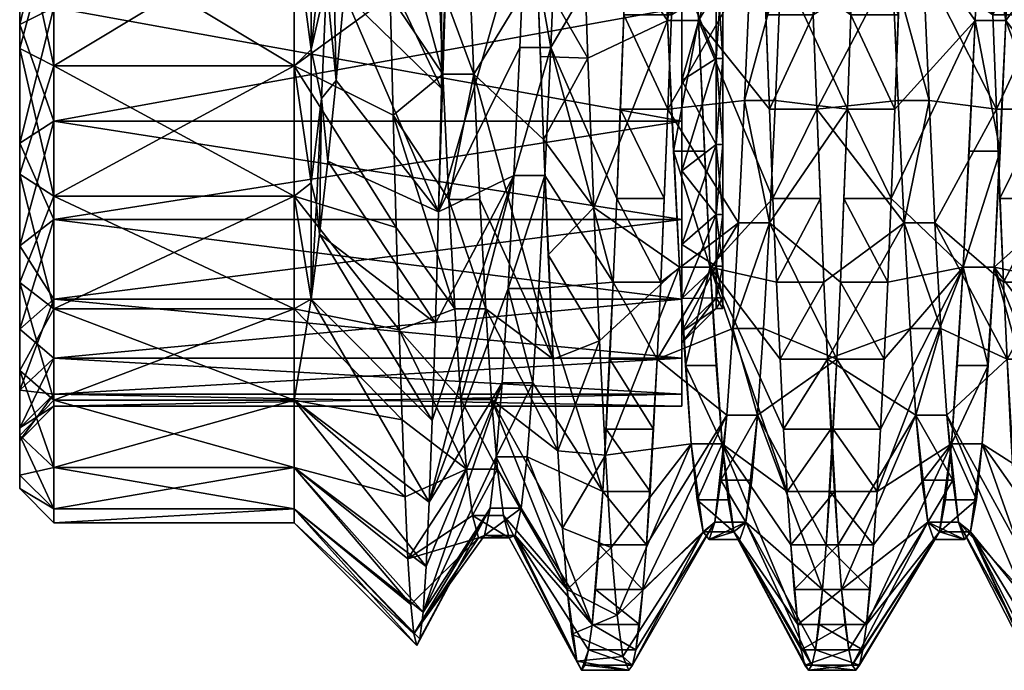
# Model space of a CAD drawing. Extents: x -9.5 to 4.8, y -4 to 4.
# Tile 1 of 13: x -9.5 to -6.6, y -3.1 to -1.2. Entities that reach past the tile are written whole.
import ezdxf

# ---------------------------------------------------------------- set-up
doc = ezdxf.new("R2010")
doc.units = 0
doc.layers.add('SMA6251A1_128_10GT5GP_', color=7, linetype='CONTINUOUS')

msp = doc.modelspace()

# ---------------------------------------------------------------- meshes
at = {"layer": 'SMA6251A1_128_10GT5GP_', "color": 7}
mesh = msp.add_polyface(dxfattribs=at)
corners = [(-6.993313, -0.616525, 2.64407), (-7.227168, -0.603843, 3.035521), (-7.237512, -0.303323, 3.080101), (-7.589109, -0.303321, -3.080101), (-7.599453, -0.603841, -3.035521), (-7.372491, -0.616525, -2.64407), (-6.937617, -0.603825, -3.035524), (-6.947958, -0.898467, -2.961719), (-6.927272, -0.303295, -3.080104), (-6.700312, -0.354344, -2.691776), (-7.365354, -0.603822, 3.035525), (-7.355012, -0.898465, 2.96172), (-7.216826, -0.898477, 2.961716), (-7.065459, -0.303321, -3.080101), (-7.075803, -0.603841, -3.035521), (-7.086144, -0.898475, -2.961716), (-7.282491, -0.616525, -2.64407), (-7.375698, -0.303293, 3.080104), (-7.575492, -0.354344, 2.691776), (-7.096482, -1.184367, -2.859423), (-7.299726, -1.038995, -2.508329), (-6.903313, -0.616525, 2.64407), (-6.976078, -1.038995, 2.508329), (-7.47, -0.697721, 1.916973), (-7.49, -0.354242, 2.009008), (-7.49, -0.697721, 1.916973), (-7.47, -0.697721, -1.916973), (-7.47, -0.229464, -0.592091), (-7.47, -1.02, -1.766692), (-7.47, -0.327188, -0.544218), (-7.47, -1.311287, -1.562731), (-7.47, -0.415304, -0.480362), (-7.47, -1.02, 1.766692), (-7.47, -0.229464, 0.592091), (-7.47, -1.311287, 1.562731), (-7.47, -0.415304, 0.480362), (-7.47, -0.327188, 0.544218), (-7.47, -0.354242, -2.009008), (-7.49, -0.697721, -1.916973), (-7.49, -0.354242, -2.009008), (-7.59, -0.731923, -2.010942), (-7.49, -0.491223, -0.402399), (-7.49, -0.552716, -0.312618), (-7.47, -0.491223, -0.402399), (-7.49, -0.597976, -0.213657), (-7.47, -0.552716, -0.312618), (-7.49, -0.625676, -0.10842), (-7.47, -0.597976, -0.213657), (-7.49, -0.635), (-7.47, -0.625676, -0.10842), (-7.49, -0.625676, 0.10842), (-7.47, -0.635), (-7.49, -0.597976, 0.213657), (-7.47, -0.625676, 0.10842), (-7.49, -0.552716, 0.312618), (-7.47, -0.597976, 0.213657), (-7.49, -0.491223, 0.402399), (-7.47, -0.552716, 0.312618), (-7.47, -0.491223, 0.402399), (-7.390008, -0.478511, 0.079072), (-7.390008, -0.459217, 0.156027), (-7.49, -0.576614, 0.098643), (-7.390008, -0.485), (-7.49, -0.58499), (-7.390008, -0.478511, -0.079072), (-7.390008, -0.459217, -0.156027), (-7.49, -0.576614, -0.098643), (-7.49, -0.551724, 0.19446), (-7.49, -0.551724, -0.19446), (-7.49, -0.511033, 0.284709), (-7.49, -0.455707, 0.366804), (-7.49, -0.511033, -0.284709), (-7.49, -0.455707, -0.366804)]
mesh.append_faces([[corners[k] for k in face] for face in [(0, 1, 2), (3, 4, 5), (6, 7, 8), (8, 7, 9), (1, 10, 2), (11, 10, 1), (12, 11, 1), (13, 14, 6), (14, 15, 7), (6, 14, 7), (14, 13, 16), (10, 11, 17), (17, 11, 18), (14, 16, 19), (20, 16, 5), (21, 22, 0), (23, 24, 25), (26, 27, 28), (28, 27, 29), (30, 29, 31), (23, 32, 33), (34, 35, 36), (32, 36, 33), (37, 26, 38), (39, 38, 40), (41, 42, 43), (42, 44, 45), (44, 46, 47), (43, 42, 45), (46, 48, 49), (45, 44, 47), (48, 50, 51), (47, 46, 49), (50, 52, 53), (49, 48, 51), (52, 54, 55), (51, 50, 53), (54, 56, 57), (53, 52, 55), (55, 54, 57), (57, 56, 58), (59, 60, 61), (62, 59, 63), (64, 62, 63), (65, 64, 66), (60, 67, 61), (59, 61, 63), (64, 63, 66), (65, 66, 68), (69, 70, 54), (67, 69, 52), (61, 67, 50), (63, 61, 48), (69, 54, 52), (66, 63, 48), (67, 52, 50), (68, 66, 46), (61, 50, 48), (71, 68, 44), (66, 48, 46), (72, 71, 42), (68, 46, 44), (71, 44, 42)]], dxfattribs={"color": 7})
mesh = msp.add_polyface(dxfattribs=at)
corners = [(-6.976078, -1.038995, 2.508329), (-6.958844, -1.433673, 2.305601), (-7.196146, -1.458952, 2.729554), (-7.206488, -1.184368, 2.859423), (-7.216826, -0.898477, 2.961716), (-7.227168, -0.603843, 3.035521), (-7.40696, -1.433673, -2.305601), (-7.389726, -1.038995, -2.508329), (-7.630474, -1.458951, -2.729554), (-7.372491, -0.616525, -2.64407), (-7.620133, -1.184367, -2.859423), (-6.993313, -0.616525, 2.64407), (-6.947958, -0.898467, -2.961719), (-6.958296, -1.184359, -2.859426), (-6.968638, -1.458936, -2.729563), (-6.734782, -1.200766, -2.435033), (-7.344674, -1.184357, 2.859427), (-7.355012, -0.898465, 2.96172), (-7.334332, -1.458934, 2.729564), (-7.086144, -0.898475, -2.961716), (-7.096482, -1.184367, -2.859423), (-7.106824, -1.458951, -2.729554), (-7.075803, -0.603841, -3.035521), (-7.299726, -1.038995, -2.508329), (-7.31696, -1.433673, -2.305601), (-7.541022, -1.200766, 2.435033), (-7.575492, -0.354344, 2.691776), (-7.282491, -0.616525, -2.64407), (-6.903313, -0.616525, 2.64407), (-6.886078, -1.038995, 2.508329), (-6.868844, -1.433673, 2.305601), (-7.49, -1.02, 1.766692), (-7.49, -0.697721, 1.916973), (-7.59, -0.731923, 2.010942), (-7.49, -1.311287, 1.562731), (-7.59, -1.07, 1.853294), (-7.49, -1.562731, 1.311287), (-7.59, -1.375565, 1.639335), (-7.47, -1.02, 1.766692), (-7.47, -0.697721, 1.916973), (-7.47, -1.311287, 1.562731), (-7.47, -1.562731, 1.311287), (-7.47, -1.02, -1.766692), (-7.47, -0.327188, -0.544218), (-7.47, -1.311287, -1.562731), (-7.47, -0.415304, -0.480362), (-7.47, -1.562731, -1.311287), (-7.47, -0.491223, -0.402399), (-7.47, -1.766692, -1.02), (-7.47, -1.916973, -0.697721), (-7.47, -0.552716, -0.312618), (-7.47, -1.766692, 1.02), (-7.47, -1.916973, 0.697721), (-7.47, -0.552716, 0.312618), (-7.47, -0.491223, 0.402399), (-7.47, -0.597976, -0.213657), (-7.47, -0.415304, 0.480362), (-7.47, -2.009008, -0.354242), (-7.47, -0.625676, -0.10842), (-7.47, -2.04), (-7.47, -0.635), (-7.47, -0.327188, 0.544218), (-7.47, -0.625676, 0.10842), (-7.47, -2.009008, 0.354242), (-7.47, -0.597976, 0.213657), (-7.49, -1.311287, -1.562731), (-7.47, -0.697721, -1.916973), (-7.49, -1.02, -1.766692), (-7.49, -1.562731, -1.311287), (-7.49, -0.697721, -1.916973), (-7.59, -1.07, -1.853294), (-7.59, -1.375565, -1.639335)]
mesh.append_faces([[corners[k] for k in face] for face in [(0, 1, 2), (3, 4, 5), (6, 7, 8), (7, 9, 10), (0, 2, 3), (5, 11, 3), (3, 11, 0), (12, 13, 14), (15, 12, 14), (16, 17, 4), (18, 16, 3), (2, 18, 3), (3, 16, 4), (19, 20, 13), (20, 21, 14), (12, 19, 13), (13, 20, 14), (20, 19, 22), (21, 23, 24), (17, 25, 26), (17, 16, 18), (25, 17, 18), (20, 27, 23), (23, 21, 20), (28, 29, 0), (29, 30, 0), (24, 23, 6), (30, 1, 0), (23, 9, 7), (23, 7, 6), (31, 32, 33), (34, 31, 35), (36, 34, 37), (38, 39, 32), (40, 38, 31), (41, 40, 34), (38, 32, 31), (40, 31, 34), (42, 43, 44), (44, 45, 46), (46, 47, 48), (49, 48, 50), (51, 52, 53), (46, 45, 47), (41, 51, 54), (48, 47, 50), (49, 50, 55), (40, 41, 56), (57, 55, 58), (59, 58, 60), (38, 40, 61), (59, 60, 62), (63, 62, 64), (52, 64, 53), (51, 53, 54), (41, 54, 56), (42, 44, 65), (66, 42, 67), (44, 68, 65), (42, 65, 67), (66, 67, 69), (69, 67, 70), (67, 65, 71)]], dxfattribs={"color": 7})
mesh = msp.add_polyface(dxfattribs=at)
corners = [(-8.272944, -0.935342, -2.950281), (-8.29, -1.398741, -2.760897), (-8.299009, -1.758549, -2.535911), (-8.640374, -1.428042, -2.309094), (-8.625559, -1.090224, -2.486488), (-8.67, -1.285779, -2.391233), (-8.610744, -0.730903, -2.614766), (-8.595933, -0.357251, -2.691393), (-8.67, -0.860413, -2.575056), (-8.72, -0.911484, -2.504281), (-8.573851, -1.121924, -2.577564), (-8.597816, -1.376089, -2.423793), (-8.549936, -0.851147, -2.704281), (-8.29, -0.929259, -2.952203), (-8.526075, -0.566735, -2.802188), (-8.67, -1.67369, -2.137753), (-8.72, -1.3325, -2.307958), (-8.72, -0.462772, -2.624513), (-8.285962, -1.3575, 2.351259), (-8.43946, -1.129143, 2.720522), (-8.448001, -0.764022, 2.835883), (-8.430923, -1.477038, 2.558306), (-8.297965, -1.081348, 2.490364), (-8.309964, -0.791271, 2.597136), (-8.45655, -0.38774, 2.902665), (-8.72, -0.911484, 2.504281), (-8.72, -0.462772, 2.624513), (-8.72, -1.3325, 2.307958), (-9.420001, -0.911484, 2.504281), (-9.420001, -0.462772, 2.624513), (-9.420001, -1.3325, 2.307958), (-9.52, -0.445408, 2.526033), (-9.52, -0.877282, 2.410313), (-9.52, -1.282501, 2.221356), (-9.52, -1.282501, -2.221356), (-9.52, -0.877282, -2.410313), (-9.52, -1.2125, -2.100111), (-9.52, -0.445408, -2.526033), (-9.52, -0.829399, -2.278754), (-9.52, -1.558759, -1.857657), (-9.52, -0.829399, 2.278754), (-9.52, -1.648751, 1.964905), (-9.52, -1.2125, 2.100111), (-9.52, -0.421097, 2.388158), (-9.420001, -0.911484, -2.504281), (-9.420001, -0.462772, -2.624513), (-9.420001, -1.3325, -2.307958), (-9.52, -1.648751, -1.964905), (-9.420001, -1.1625, 2.013509), (-9.420001, -0.795197, 2.184785), (-9.420001, -1.494481, 1.781053), (-9.52, -1.558759, 1.857657), (-9.420001, -0.403732, 2.289678), (-7.59, -0.795197, 2.184785), (-7.59, -1.1625, 2.013509), (-7.59, -1.494481, 1.781053), (-9.420001, -1.494481, -1.781053), (-9.420001, -1.1625, -2.013509), (-7.59, -1.1625, -2.013509), (-9.420001, -0.795197, -2.184785), (-7.59, -0.795197, -2.184785), (-9.420001, -0.403732, -2.289678)]
mesh.append_faces([[corners[k] for k in face] for face in [(0, 1, 2), (3, 4, 5), (4, 6, 5), (6, 7, 8), (8, 5, 6), (5, 8, 9), (10, 11, 2), (12, 13, 14), (12, 10, 1), (13, 12, 1), (1, 10, 2), (15, 5, 16), (16, 5, 9), (9, 8, 17), (18, 19, 20), (18, 21, 19), (22, 18, 20), (23, 22, 20), (20, 24, 23), (25, 26, 20), (27, 25, 19), (21, 27, 19), (19, 25, 20), (25, 27, 28), (29, 25, 28), (28, 27, 30), (31, 28, 32), (28, 30, 32), (32, 30, 33), (34, 35, 36), (35, 37, 38), (39, 34, 36), (36, 35, 38), (32, 33, 40), (33, 41, 42), (43, 32, 40), (40, 33, 42), (34, 44, 35), (44, 45, 35), (46, 44, 34), (47, 46, 34), (9, 17, 44), (16, 9, 46), (46, 9, 44), (48, 49, 40), (50, 48, 42), (49, 43, 40), (48, 40, 42), (50, 42, 51), (52, 49, 53), (49, 48, 54), (48, 50, 55), (56, 57, 58), (57, 59, 60), (61, 59, 38), (59, 57, 36), (57, 56, 39), (57, 39, 36), (59, 36, 38), (6, 4, 11), (11, 4, 3), (6, 11, 10), (6, 10, 12)]], dxfattribs={"color": 7})
mesh = msp.add_polyface(dxfattribs=at)
corners = [(-7.599453, -0.603841, -3.035521), (-7.609794, -0.898475, -2.961716), (-7.620133, -1.184367, -2.859423), (-7.665492, -0.354344, 2.691776), (-7.648254, -0.788168, 2.598078), (-7.631022, -1.200766, 2.435033), (-7.880671, -0.841827, 2.978314), (-8.044669, -0.872755, -2.570899), (-8.02743, -0.442212, -2.678743), (-8.272944, -0.935342, -2.950281), (-8.299009, -1.758549, -2.535911), (-8.061901, -1.279812, -2.394432), (-7.846559, -1.745809, 2.555616), (-7.863617, -1.310917, 2.803661), (-7.372491, -0.616525, -2.64407), (-7.630474, -1.458951, -2.729554), (-7.389726, -1.038995, -2.508329), (-7.74798, -0.89848, -2.961715), (-7.758318, -1.184369, -2.859422), (-7.737638, -0.603843, -3.035521), (-7.76866, -1.458946, -2.729558), (-7.779004, -1.71953, -2.573371), (-7.971901, -1.279812, -2.394432), (-7.541022, -1.200766, 2.435033), (-7.558254, -0.788168, 2.598078), (-7.575492, -0.354344, 2.691776), (-7.93743, -0.442212, -2.678743), (-7.954669, -0.872755, -2.570899), (-7.613783, -1.581462, 2.206853), (-8.079139, -1.652795, -2.153944), (-8.285962, -1.3575, 2.351259), (-8.297965, -1.081348, 2.490364), (-8.195962, -1.3575, 2.351259), (-8.210777, -1.014482, 2.518343), (-8.309964, -0.791271, 2.597136), (-8.321964, -0.490909, 2.67025), (-8.225588, -0.651545, 2.635661), (-9.420001, -1.1625, 2.013509), (-7.59, -1.494481, 1.781053), (-7.59, -1.1625, 2.013509), (-9.420001, -0.795197, 2.184785), (-7.59, -0.795197, 2.184785), (-9.420001, -0.795197, -2.184785), (-7.59, -0.403732, -2.289678), (-7.59, -0.795197, -2.184785), (-9.420001, -1.1625, -2.013509), (-7.59, -1.1625, -2.013509), (-9.420001, -1.494481, -1.781053), (-7.59, -1.494481, -1.781053), (-7.59, -1.375565, -1.639335), (-7.59, -1.07, -1.853294), (-7.59, -0.731923, -2.010942), (-7.59, -0.731923, 2.010942), (-7.59, -1.07, 1.853294), (-7.59, -1.375565, 1.639335), (-7.49, -1.02, 1.766692), (-7.49, -1.311287, 1.562731), (-7.49, -1.311287, -1.562731), (-7.59, -1.639335, -1.375565), (-7.49, -1.02, -1.766692), (-7.49, -0.697721, -1.916973), (-8.255891, -0.447559, -3.062469), (-8.29, -0.929259, -2.952203), (-8.29, -1.398741, -2.760897), (-8.0113, -1.053147, 2.91031), (-8.029879, -0.526122, 3.049954), (-8.020588, -0.792758, 2.991747), (-7.99272, -1.5475, 2.680349), (-8.002011, -1.305351, 2.806257)]
mesh.append_faces([[corners[k] for k in face] for face in [(0, 1, 2), (3, 4, 5), (6, 3, 5), (7, 8, 9), (10, 11, 7), (9, 10, 7), (5, 12, 13), (13, 6, 5), (14, 0, 2), (2, 15, 16), (17, 18, 2), (19, 17, 1), (18, 20, 15), (0, 19, 1), (1, 17, 2), (2, 18, 15), (21, 18, 17), (21, 17, 22), (23, 24, 25), (17, 26, 27), (27, 22, 17), (22, 27, 7), (24, 23, 5), (23, 28, 5), (24, 5, 4), (27, 26, 7), (22, 7, 11), (22, 11, 29), (30, 31, 32), (33, 32, 31), (34, 35, 36), (33, 31, 34), (33, 34, 36), (37, 38, 39), (40, 39, 41), (42, 43, 44), (45, 44, 46), (47, 46, 48), (48, 46, 49), (46, 44, 50), (49, 46, 50), (50, 44, 51), (41, 39, 52), (39, 38, 53), (52, 39, 53), (53, 38, 54), (55, 52, 53), (56, 53, 54), (57, 58, 49), (59, 49, 50), (60, 50, 51), (9, 61, 62), (63, 9, 62), (6, 13, 64), (65, 6, 66), (66, 6, 64), (13, 67, 68), (64, 13, 68), (32, 64, 67), (68, 67, 64), (32, 33, 64), (64, 33, 36), (66, 64, 36)]], dxfattribs={"color": 7})
mesh = msp.add_polyface(dxfattribs=at)
corners = [(-6.079842, -1.3575, -2.351259), (-6.296461, -1.184381, -2.859417), (-6.310251, -1.5475, -2.680349), (-6.05961, -0.883689, -2.567161), (-6.049496, -0.633508, -2.640054), (-6.069725, -1.12574, -2.470613), (-6.282676, -0.801103, -2.989524), (-6.268885, -0.403966, -3.068521), (-6.434646, -1.184359, -2.859426), (-6.444988, -1.458936, -2.729563), (-6.424308, -0.898467, -2.961719), (-6.455332, -1.719526, -2.573374), (-6.32404, -1.884134, -2.455415), (-6.769254, -1.919781, -1.919808), (-6.752021, -1.581462, -2.206853), (-6.734782, -1.200766, -2.435033), (-6.717551, -0.788168, -2.598078), (-6.700312, -0.354344, -2.691776), (-6.097079, -1.722398, -2.098706), (-6.337826, -2.188463, -2.188527), (-6.947958, -0.898467, -2.961719), (-6.303903, -1.279812, 2.394432), (-6.513627, -1.963452, 2.392464), (-6.523967, -1.719529, 2.573372), (-6.55499, -0.898479, 2.961715), (-6.534311, -1.458945, 2.729558), (-6.544652, -1.184369, 2.859422), (-6.978982, -1.719526, -2.573374), (-6.321135, -0.872755, 2.570899), (-6.286666, -1.652795, 2.153944), (-6.682838, -1.184368, 2.859423), (-6.693176, -0.898477, 2.961716), (-6.672496, -1.458952, 2.729554), (-6.662152, -1.719546, 2.573361), (-6.651812, -1.963465, 2.392453), (-6.565332, -0.603842, 3.035521), (-6.703517, -0.603843, 3.035521), (-6.213903, -1.279812, 2.394432), (-6.000316, -1.719529, 2.573372), (-5.989977, -1.963452, 2.392464), (-6.03134, -0.898479, 2.961715), (-6.610312, -0.354344, -2.691776), (-6.644782, -1.200766, -2.435033), (-6.627551, -0.788168, -2.598078), (-6.679254, -1.919781, -1.919808), (-6.662021, -1.581462, -2.206853), (-6.851606, -1.79016, 2.041212), (-6.868844, -1.433673, 2.305601), (-6.886078, -1.038995, 2.508329), (-6.903313, -0.616525, 2.64407), (-6.231135, -0.872755, 2.570899), (-6.196666, -1.652795, 2.153944), (-6.17943, -1.981592, 1.855941), (-6.007079, -1.722398, -2.098706), (-6.114311, -2.041211, -1.790162)]
mesh.append_faces([[corners[k] for k in face] for face in [(0, 1, 2), (3, 4, 1), (0, 5, 3), (1, 0, 3), (6, 1, 7), (8, 9, 1), (10, 8, 1), (9, 11, 2), (6, 10, 1), (1, 9, 2), (2, 11, 12), (13, 14, 15), (15, 16, 17), (18, 0, 19), (0, 2, 19), (15, 17, 20), (21, 22, 23), (21, 23, 24), (23, 25, 26), (13, 15, 27), (23, 26, 24), (28, 21, 24), (22, 21, 29), (30, 31, 24), (32, 30, 26), (33, 32, 25), (34, 33, 23), (23, 33, 25), (25, 32, 26), (26, 30, 24), (24, 31, 35), (36, 31, 30), (37, 38, 39), (40, 38, 37), (10, 41, 42), (41, 43, 42), (11, 42, 44), (42, 45, 44), (32, 46, 47), (32, 47, 48), (30, 32, 48), (49, 36, 30), (48, 49, 30), (32, 33, 34), (46, 32, 34), (8, 10, 9), (9, 10, 42), (42, 11, 9), (40, 37, 50), (51, 37, 39), (44, 45, 13), (45, 42, 15), (42, 43, 16), (50, 37, 21), (37, 51, 21), (51, 52, 29), (53, 0, 18), (53, 18, 54), (51, 29, 21), (50, 21, 28), (42, 16, 15), (45, 15, 14), (45, 14, 13)]], dxfattribs={"color": 7})
mesh = msp.add_polyface(dxfattribs=at)
corners = [(-6.924374, -2.098692, 1.722416), (-6.907136, -2.351274, 1.35747), (-7.165123, -2.188474, 2.188517), (-6.941606, -1.79016, 2.041212), (-6.958844, -1.433673, 2.305601), (-7.196146, -1.458952, 2.729554), (-6.769254, -1.919781, -1.919808), (-6.978982, -1.719526, -2.573374), (-6.989322, -1.963449, -2.392466), (-7.175462, -1.963465, 2.392453), (-7.185802, -1.719546, 2.573361), (-6.999661, -2.188451, -2.188539), (-7.010004, -2.392467, -1.963446), (-6.968638, -1.458936, -2.729563), (-6.734782, -1.200766, -2.435033), (-7.323988, -1.719524, 2.573375), (-7.334332, -1.458934, 2.729564), (-7.313648, -1.963448, 2.392467), (-7.303309, -2.188451, 2.18854), (-7.106824, -1.458951, -2.729554), (-7.117168, -1.719545, -2.573361), (-7.127508, -1.963465, -2.392453), (-7.137847, -2.188474, -2.188517), (-7.50655, -1.919781, 1.919808), (-7.31696, -1.433673, -2.305601), (-7.334198, -1.79016, -2.041212), (-7.35143, -2.098692, -1.722416), (-7.368668, -2.351274, -1.35747), (-7.541022, -1.200766, 2.435033), (-7.292966, -2.392467, 1.963447), (-6.868844, -1.433673, 2.305601), (-6.851606, -1.79016, 2.041212), (-6.834374, -2.098692, 1.722416), (-7.40696, -1.433673, -2.305601), (-7.44143, -2.098692, -1.722416), (-7.424198, -1.79016, -2.041212), (-7.47, -1.766692, 1.02), (-7.47, -1.562731, 1.311287), (-7.49, -1.562731, 1.311287), (-7.47, -1.916973, 0.697721), (-7.49, -1.766692, 1.02), (-7.47, -2.009008, 0.354242), (-7.49, -1.916973, 0.697721), (-7.47, -2.04), (-7.49, -2.009008, 0.354242), (-7.49, -2.04), (-7.47, -2.009008, -0.354242), (-7.47, -0.625676, -0.10842), (-7.47, -0.625676, 0.10842), (-7.47, -1.916973, -0.697721), (-7.47, -0.597976, -0.213657), (-7.47, -0.597976, 0.213657), (-7.47, -1.766692, -1.02), (-7.49, -1.916973, -0.697721), (-7.49, -2.009008, -0.354242), (-7.47, -1.562731, -1.311287), (-7.49, -1.766692, -1.02), (-7.47, -1.311287, -1.562731), (-7.49, -1.562731, -1.311287)]
mesh.append_faces([[corners[k] for k in face] for face in [(0, 1, 2), (3, 0, 2), (4, 3, 5), (6, 7, 8), (3, 2, 9), (10, 5, 9), (9, 5, 3), (6, 8, 11), (11, 12, 6), (13, 7, 14), (15, 16, 5), (17, 15, 10), (18, 17, 9), (2, 18, 9), (9, 17, 10), (10, 15, 5), (19, 20, 7), (20, 21, 8), (21, 22, 11), (13, 19, 7), (7, 20, 8), (8, 21, 11), (15, 17, 23), (19, 24, 25), (22, 25, 26), (22, 26, 27), (15, 23, 28), (16, 15, 28), (18, 29, 23), (23, 17, 18), (20, 19, 21), (21, 19, 25), (25, 22, 21), (30, 31, 3), (31, 32, 3), (25, 24, 33), (26, 25, 34), (27, 26, 34), (32, 1, 0), (32, 0, 3), (30, 3, 4), (25, 33, 35), (25, 35, 34), (36, 37, 38), (39, 36, 40), (41, 39, 42), (43, 41, 44), (39, 40, 42), (41, 42, 44), (43, 44, 45), (43, 46, 47), (41, 43, 48), (46, 49, 50), (39, 41, 51), (52, 49, 53), (49, 46, 54), (46, 43, 45), (55, 52, 56), (46, 45, 54), (57, 55, 58), (49, 54, 53), (52, 53, 56), (55, 56, 58)]], dxfattribs={"color": 7})
mesh = msp.add_polyface(dxfattribs=at)
corners = [(-7.631022, -1.200766, 2.435033), (-7.613783, -1.581462, 2.206853), (-7.59655, -1.919781, 1.919808), (-7.579315, -2.206869, 1.58144), (-7.562078, -2.435025, 1.200782), (-7.424198, -1.79016, -2.041212), (-7.40696, -1.433673, -2.305601), (-7.630474, -1.458951, -2.729554), (-7.661498, -2.188474, -2.188517), (-7.44143, -2.098692, -1.722416), (-7.458668, -2.351274, -1.35747), (-7.846559, -1.745809, 2.555616), (-7.812448, -2.46828, 1.867248), (-7.829507, -2.134893, 2.240816), (-7.640819, -1.719545, -2.573361), (-7.651158, -1.963465, -2.392453), (-7.789343, -1.963453, -2.392463), (-7.799682, -2.188457, -2.188534), (-7.76866, -1.458946, -2.729558), (-7.779004, -1.71953, -2.573371), (-7.758318, -1.184369, -2.859422), (-7.472078, -2.435025, 1.200782), (-7.489315, -2.206869, 1.58144), (-7.50655, -1.919781, 1.919808), (-7.523783, -1.581462, 2.206853), (-7.541022, -1.200766, 2.435033), (-7.59, -2.289678, 0.403732), (-7.59, -2.14), (-7.59, -2.107488, 0.371607), (-7.59, -2.289678, -0.403732), (-7.59, -2.107488, -0.371607), (-7.59, -2.184785, -0.795197), (-7.59, -2.013509, -1.1625), (-7.59, -2.010942, -0.731923), (-7.59, -1.781053, -1.494481), (-7.59, -1.853294, -1.07), (-7.59, -1.494481, -1.781053), (-7.59, -1.639335, -1.375565), (-7.59, -1.375565, -1.639335), (-7.59, -1.494481, 1.781053), (-7.59, -1.781053, 1.494481), (-7.59, -1.375565, 1.639335), (-7.59, -2.013509, 1.1625), (-7.59, -1.639335, 1.375565), (-7.59, -2.184785, 0.795197), (-7.59, -1.853294, 1.07), (-7.59, -2.010942, 0.731923), (-7.49, -1.766692, 1.02), (-7.49, -1.562731, 1.311287), (-7.49, -1.916973, 0.697721), (-7.49, -2.009008, 0.354242), (-7.49, -2.04), (-7.47, -1.562731, 1.311287), (-7.49, -1.311287, 1.562731), (-7.47, -1.766692, 1.02), (-7.49, -1.311287, -1.562731), (-7.49, -1.562731, -1.311287), (-7.49, -1.766692, -1.02), (-7.49, -1.916973, -0.697721), (-7.49, -2.009008, -0.354242)]
mesh.append_faces([[corners[k] for k in face] for face in [(0, 1, 2), (2, 3, 4), (5, 6, 7), (8, 9, 5), (8, 10, 9), (2, 11, 0), (2, 12, 13), (13, 11, 2), (7, 14, 15), (5, 7, 15), (15, 8, 5), (16, 17, 8), (18, 19, 14), (19, 16, 15), (7, 18, 14), (14, 19, 15), (15, 16, 8), (19, 18, 20), (21, 22, 23), (23, 24, 25), (23, 22, 3), (24, 23, 1), (25, 24, 1), (23, 3, 2), (23, 2, 1), (26, 27, 28), (27, 29, 30), (31, 30, 29), (31, 32, 33), (32, 34, 35), (30, 31, 33), (34, 36, 37), (33, 32, 35), (35, 34, 37), (37, 36, 38), (39, 40, 41), (40, 42, 43), (42, 44, 45), (41, 40, 43), (43, 42, 45), (44, 26, 46), (45, 44, 46), (46, 26, 28), (47, 48, 43), (49, 47, 45), (50, 49, 46), (51, 50, 28), (48, 41, 43), (47, 43, 45), (49, 45, 46), (50, 46, 28), (51, 28, 27), (52, 53, 48), (54, 48, 47), (55, 56, 37), (56, 57, 35), (57, 58, 33), (58, 59, 30), (59, 51, 27), (59, 27, 30), (58, 30, 33), (57, 33, 35), (56, 35, 37)]], dxfattribs={"color": 7})
mesh = msp.add_polyface(dxfattribs=at)
corners = [(-8.67, -1.67369, -2.137753), (-8.67, -2.012845, -1.821999), (-8.655185, -1.73755, -2.086179), (-8.640374, -1.428042, -2.309094), (-8.67, -1.285779, -2.391233), (-8.645884, -1.823828, -2.043627), (-8.317046, -2.36729, -1.951479), (-8.621824, -1.610853, -2.245059), (-8.308023, -2.083336, -2.264398), (-8.72, -1.713029, -2.041508), (-8.72, -2.307958, -1.3325), (-8.72, -2.041508, -1.713029), (-8.72, -1.3325, -2.307958), (-8.72, -1.713029, 2.041508), (-8.72, -1.3325, 2.307958), (-8.422317, -1.80437, 2.349838), (-8.72, -2.041508, 1.713029), (-8.413719, -2.102196, 2.099828), (-8.430923, -1.477038, 2.558306), (-8.72, -2.307958, 1.3325), (-9.420001, -2.041508, 1.713029), (-9.420001, -1.713029, 2.041508), (-9.420001, -1.3325, 2.307958), (-9.52, -1.282501, 2.221356), (-9.52, -1.648751, 1.964905), (-9.420001, -2.307958, 1.3325), (-9.52, -1.964905, 1.648751), (-9.52, -2.221356, -1.282501), (-9.52, -1.964905, -1.648751), (-9.52, -2.100111, -1.2125), (-9.52, -1.648751, -1.964905), (-9.52, -1.857657, -1.558759), (-9.52, -1.282501, -2.221356), (-9.52, -1.558759, -1.857657), (-9.52, -1.558759, 1.857657), (-9.52, -2.221356, 1.282501), (-9.52, -1.857657, 1.558759), (-9.52, -1.2125, 2.100111), (-9.52, -2.100111, 1.2125), (-9.420001, -1.713029, -2.041508), (-9.420001, -1.3325, -2.307958), (-9.420001, -2.041508, -1.713029), (-9.420001, -2.307958, -1.3325), (-9.420001, -1.781053, 1.494481), (-9.420001, -1.494481, 1.781053), (-9.420001, -2.013509, 1.1625), (-9.420001, -2.184785, 0.795197), (-7.59, -1.781053, 1.494481), (-7.59, -2.013509, 1.1625), (-7.59, -2.184785, 0.795197), (-9.420001, -2.184785, -0.795197), (-9.420001, -2.013509, -1.1625), (-7.59, -2.013509, -1.1625), (-9.420001, -1.781053, -1.494481), (-7.59, -1.781053, -1.494481), (-9.420001, -1.494481, -1.781053), (-7.59, -1.494481, -1.781053), (-9.52, -2.278754, -0.829399), (-8.597816, -1.376089, -2.423793)]
mesh.append_faces([[corners[k] for k in face] for face in [(0, 1, 2), (0, 2, 3), (4, 0, 3), (5, 1, 6), (7, 5, 8), (1, 0, 9), (10, 1, 11), (11, 1, 9), (9, 0, 12), (13, 14, 15), (16, 13, 17), (17, 13, 15), (15, 14, 18), (16, 19, 20), (13, 16, 21), (14, 13, 22), (22, 13, 21), (21, 16, 20), (23, 21, 24), (22, 21, 23), (21, 20, 24), (20, 25, 26), (24, 20, 26), (27, 28, 29), (28, 30, 31), (30, 32, 33), (29, 28, 31), (31, 30, 33), (24, 26, 34), (26, 35, 36), (37, 24, 34), (34, 26, 36), (36, 35, 38), (28, 39, 30), (39, 40, 30), (41, 39, 28), (27, 41, 28), (9, 12, 39), (11, 9, 41), (42, 11, 41), (41, 9, 39), (39, 12, 40), (43, 44, 34), (45, 43, 36), (46, 45, 38), (43, 34, 36), (45, 36, 38), (47, 44, 43), (48, 43, 45), (49, 45, 46), (50, 51, 52), (51, 53, 54), (53, 55, 56), (55, 53, 31), (53, 51, 29), (51, 50, 57), (51, 57, 29), (53, 29, 31), (55, 31, 33), (3, 2, 5), (2, 1, 5), (3, 5, 7), (3, 7, 58)]], dxfattribs={"color": 7})
mesh = msp.add_polyface(dxfattribs=at)
corners = [(-8.430923, -1.477038, 2.558306), (-8.285962, -1.3575, 2.351259), (-8.268725, -1.722398, 2.098706), (-8.251493, -2.041211, 1.790162), (-8.234254, -2.305614, 1.433656), (-8.413719, -2.102196, 2.099828), (-8.422317, -1.80437, 2.349838), (-8.217022, -2.508315, 1.039027), (-8.405127, -2.36534, 1.812403), (-8.113607, -2.257418, -1.508402), (-8.096374, -1.981592, -1.855941), (-8.326074, -2.605016, -1.603409), (-8.079139, -1.652795, -2.153944), (-8.061901, -1.279812, -2.394432), (-8.299009, -1.758549, -2.535911), (-8.308023, -2.083336, -2.264398), (-8.317046, -2.36729, -1.951479), (-7.820368, -2.573421, -1.719454), (-7.810026, -2.39248, -1.96343), (-7.789343, -1.963453, -2.392463), (-7.799682, -2.188457, -2.188534), (-7.779004, -1.71953, -2.573371), (-7.971901, -1.279812, -2.394432), (-8.006374, -1.981592, -1.855941), (-7.965145, -2.188462, 2.188528), (-8.178725, -1.722398, 2.098706), (-8.195962, -1.3575, 2.351259), (-7.99272, -1.5475, 2.680349), (-7.978931, -1.884134, 2.455415), (-7.937567, -2.680343, 1.54751), (-8.144254, -2.305614, 1.433656), (-7.951354, -2.455436, 1.884104), (-8.161493, -2.041211, 1.790162), (-8.023607, -2.257418, -1.508402), (-8.040846, -2.473014, -1.120455), (-7.989139, -1.652795, -2.153944), (-8.130846, -2.473014, -1.120455), (-8.127022, -2.508315, 1.039027), (-8.597816, -1.376089, -2.423793), (-8.621824, -1.610853, -2.245059), (-8.645884, -1.823828, -2.043627), (-8.67, -2.012845, -1.821999), (-9.420001, -2.289678, 0.403732), (-7.59, -2.325), (-7.59, -2.289678, 0.403732), (-9.420001, -2.184785, 0.795197), (-7.59, -2.184785, 0.795197), (-9.420001, -2.013509, 1.1625), (-7.59, -2.013509, 1.1625), (-9.420001, -1.781053, 1.494481), (-7.59, -1.781053, 1.494481), (-9.420001, -1.494481, 1.781053), (-7.59, -1.494481, 1.781053), (-9.420001, -1.781053, -1.494481), (-7.59, -1.494481, -1.781053), (-7.59, -1.781053, -1.494481), (-9.420001, -2.013509, -1.1625), (-7.59, -2.013509, -1.1625), (-9.420001, -2.184785, -0.795197), (-7.59, -2.184785, -0.795197), (-9.420001, -2.289678, -0.403732), (-7.59, -2.289678, -0.403732), (-9.420001, -2.325), (-7.846559, -1.745809, 2.555616), (-7.829507, -2.134893, 2.240816), (-7.812448, -2.46828, 1.867248), (-7.863617, -1.310917, 2.803661)]
mesh.append_faces([[corners[k] for k in face] for face in [(0, 1, 2), (0, 2, 3), (3, 4, 5), (6, 0, 3), (5, 6, 3), (5, 4, 7), (8, 5, 7), (9, 10, 11), (12, 13, 14), (11, 10, 12), (15, 16, 12), (16, 11, 12), (14, 15, 12), (17, 18, 19), (18, 20, 19), (19, 21, 22), (17, 19, 23), (24, 25, 26), (26, 27, 24), (27, 28, 24), (29, 30, 31), (31, 30, 32), (25, 24, 32), (32, 24, 31), (17, 23, 33), (33, 34, 17), (19, 22, 35), (35, 23, 19), (1, 26, 2), (33, 23, 10), (35, 22, 12), (23, 35, 10), (34, 33, 36), (35, 12, 10), (33, 10, 9), (33, 9, 36), (30, 37, 4), (32, 30, 4), (25, 32, 2), (37, 7, 4), (32, 4, 3), (26, 25, 2), (32, 3, 2), (38, 39, 14), (14, 39, 15), (15, 40, 16), (16, 41, 11), (42, 43, 44), (45, 44, 46), (47, 46, 48), (49, 48, 50), (51, 50, 52), (53, 54, 55), (56, 55, 57), (58, 57, 59), (60, 59, 61), (62, 61, 43), (28, 27, 63), (24, 28, 64), (31, 24, 64), (65, 31, 64), (64, 28, 63), (63, 27, 66)]], dxfattribs={"color": 7})
mesh = msp.add_polyface(dxfattribs=at)
corners = [(-6.337826, -2.188463, -2.188527), (-6.486354, -2.392467, -1.963446), (-6.351616, -2.455437, -1.884104), (-6.455332, -1.719526, -2.573374), (-6.465671, -1.963449, -2.392466), (-6.32404, -1.884134, -2.455415), (-6.47601, -2.188451, -2.188539), (-6.496696, -2.573412, -1.719468), (-6.365403, -2.680343, -1.547509), (-6.838198, -2.691781, -0.354321), (-6.820958, -2.598077, -0.788177), (-6.803727, -2.435025, -1.200782), (-6.786489, -2.206869, -1.58144), (-6.769254, -1.919781, -1.919808), (-6.310251, -1.5475, -2.680349), (-6.131551, -2.305614, -1.433656), (-6.37919, -2.85939, -1.184444), (-6.26943, -1.981592, 1.855941), (-6.482602, -2.57342, 1.719456), (-6.513627, -1.963452, 2.392464), (-6.492944, -2.392479, 1.963432), (-6.503288, -2.188456, 2.188535), (-6.286666, -1.652795, 2.153944), (-6.252197, -2.257418, 1.508402), (-6.234958, -2.473014, 1.120455), (-6.148782, -2.508315, -1.039027), (-6.097079, -1.722398, -2.098706), (-6.114311, -2.041211, -1.790162), (-6.641473, -2.188474, 2.188517), (-6.651812, -1.963465, 2.392453), (-6.631128, -2.392504, 1.963401), (-6.620787, -2.573436, 1.719433), (-6.523967, -1.719529, 2.573372), (-6.610448, -2.729539, 1.458986), (-6.679254, -1.919781, -1.919808), (-6.713727, -2.435025, -1.200782), (-6.696489, -2.206869, -1.58144), (-6.730958, -2.598077, -0.788177), (-6.748198, -2.691781, -0.354321), (-6.782668, -2.662826, 0.529696), (-6.799902, -2.540981, 0.956368), (-6.817136, -2.351274, 1.35747), (-6.834374, -2.098692, 1.722416), (-6.851606, -1.79016, 2.041212), (-6.507034, -2.729524, -1.459016), (-5.989977, -1.963452, 2.392464), (-6.17943, -1.981592, 1.855941), (-6.196666, -1.652795, 2.153944), (-6.162197, -2.257418, 1.508402), (-5.958952, -2.57342, 1.719456), (-6.144958, -2.473014, 1.120455), (-6.127727, -2.622477, 0.702737), (-6.217727, -2.622477, 0.702737), (-6.07602, -2.644082, -0.616481), (-6.058782, -2.508315, -1.039027), (-6.041551, -2.305614, -1.433656), (-6.16602, -2.644082, -0.616481)]
mesh.append_faces([[corners[k] for k in face] for face in [(0, 1, 2), (3, 4, 5), (4, 6, 0), (6, 1, 0), (1, 7, 2), (5, 4, 0), (2, 7, 8), (9, 10, 11), (11, 12, 13), (14, 5, 0), (15, 8, 16), (17, 18, 19), (18, 20, 19), (20, 21, 19), (22, 17, 19), (23, 24, 18), (18, 17, 23), (25, 15, 16), (26, 0, 27), (27, 0, 2), (8, 15, 2), (2, 15, 27), (28, 29, 19), (30, 28, 21), (31, 30, 20), (18, 31, 20), (20, 30, 21), (21, 28, 19), (19, 29, 32), (30, 31, 33), (4, 3, 34), (7, 34, 35), (34, 36, 35), (35, 37, 38), (39, 40, 41), (28, 41, 42), (28, 42, 43), (29, 28, 43), (28, 30, 33), (41, 28, 33), (44, 7, 35), (6, 4, 34), (7, 1, 34), (34, 1, 6), (45, 46, 47), (48, 46, 49), (37, 35, 11), (35, 36, 11), (36, 34, 13), (46, 48, 23), (48, 50, 23), (50, 51, 52), (53, 54, 25), (55, 27, 15), (55, 15, 25), (53, 25, 56), (50, 52, 24), (50, 24, 23), (46, 23, 17), (46, 17, 22), (36, 13, 12), (36, 12, 11), (37, 11, 10)]], dxfattribs={"color": 7})
mesh = msp.add_polyface(dxfattribs=at)
corners = [(-7.671842, -2.392504, -1.963401), (-7.682183, -2.573435, -1.719434), (-7.692522, -2.729539, -1.458987), (-7.702863, -2.8594, -1.184416), (-7.713206, -2.961744, -0.898382), (-7.723547, -3.035535, -0.603782), (-7.562078, -2.435025, 1.200782), (-7.544846, -2.598077, 0.788177), (-7.527606, -2.691781, 0.354321), (-7.510375, -2.713547, -0.088791), (-7.493137, -2.662826, -0.529696), (-7.475902, -2.540981, -0.956368), (-7.458668, -2.351274, -1.35747), (-7.744228, -3.095), (-7.761284, -3.054514, 0.498964), (-7.733886, -3.080092, -0.303408), (-7.778337, -2.934145, 0.984794), (-7.812448, -2.46828, 1.867248), (-7.59655, -1.919781, 1.919808), (-7.795396, -2.736963, 1.445013), (-7.661498, -2.188474, -2.188517), (-7.830707, -2.729529, -1.459005), (-7.799682, -2.188457, -2.188534), (-7.810026, -2.39248, -1.96343), (-7.820368, -2.573421, -1.719454), (-7.841048, -2.859393, -1.184432), (-7.851392, -2.961742, -0.898388), (-7.872071, -3.080092, -0.303407), (-7.861732, -3.035535, -0.603781), (-7.272285, -2.729524, 1.459016), (-7.261944, -2.859386, 1.184449), (-7.2516, -2.961738, 0.898403), (-7.179213, -2.8594, -1.184416), (-7.368668, -2.351274, -1.35747), (-7.403137, -2.662826, -0.529696), (-7.385902, -2.540981, -0.956368), (-7.210235, -3.080092, -0.303408), (-7.437606, -2.691781, 0.354321), (-7.420375, -2.713547, -0.088791), (-7.472078, -2.435025, 1.200782), (-7.454846, -2.598077, 0.788177), (-7.282624, -2.573412, 1.719468), (-7.50655, -1.919781, 1.919808), (-7.292966, -2.392467, 1.963447), (-7.220578, -3.095), (-7.230921, -3.080091, 0.303411), (-7.24126, -3.035534, 0.603786), (-7.199896, -3.035535, -0.603782), (-7.489315, -2.206869, 1.58144), (-7.579315, -2.206869, 1.58144), (-7.44143, -2.098692, -1.722416), (-7.59, -2.289678, 0.403732), (-7.59, -2.325), (-7.59, -2.14), (-7.59, -2.289678, -0.403732)]
mesh.append_faces([[corners[k] for k in face] for face in [(0, 1, 2), (3, 4, 5), (6, 7, 8), (8, 9, 10), (10, 11, 12), (13, 14, 15), (12, 3, 10), (16, 6, 8), (8, 10, 15), (17, 18, 6), (6, 16, 19), (19, 17, 6), (8, 15, 14), (14, 16, 8), (10, 3, 5), (5, 15, 10), (20, 0, 2), (12, 20, 2), (2, 3, 12), (2, 21, 3), (22, 23, 0), (23, 24, 1), (24, 21, 2), (20, 22, 0), (0, 23, 1), (1, 24, 2), (3, 25, 4), (4, 26, 5), (27, 13, 15), (5, 28, 15), (29, 30, 31), (32, 33, 34), (33, 35, 34), (36, 34, 37), (34, 38, 37), (31, 37, 39), (37, 40, 39), (41, 39, 42), (43, 41, 42), (29, 31, 39), (39, 41, 29), (44, 36, 37), (45, 44, 37), (37, 31, 46), (37, 46, 45), (34, 36, 47), (39, 40, 7), (37, 38, 9), (35, 33, 11), (34, 35, 11), (38, 34, 9), (40, 37, 7), (48, 39, 49), (33, 50, 12), (33, 12, 11), (34, 11, 10), (34, 10, 9), (37, 9, 8), (37, 8, 7), (39, 7, 6), (39, 6, 49), (51, 52, 53), (52, 54, 53)]], dxfattribs={"color": 7})
mesh = msp.add_polyface(dxfattribs=at)
corners = [(-6.907136, -2.351274, 1.35747), (-6.889902, -2.540981, 0.956368), (-6.872668, -2.662826, 0.529696), (-6.85543, -2.713547, 0.088791), (-6.838198, -2.691781, -0.354321), (-6.803727, -2.435025, -1.200782), (-6.769254, -1.919781, -1.919808), (-7.020346, -2.573412, -1.719468), (-7.05137, -2.961738, -0.898402), (-7.092735, -3.080092, 0.303408), (-7.123758, -2.859401, 1.184415), (-7.030685, -2.729524, -1.459016), (-7.041026, -2.859386, -1.184449), (-7.061711, -3.035534, -0.603786), (-7.103074, -3.035535, 0.603781), (-7.113414, -2.961744, 0.898381), (-7.134099, -2.729539, 1.458986), (-7.144437, -2.573436, 1.719433), (-7.154779, -2.392504, 1.963401), (-7.165123, -2.188474, 2.188517), (-7.07205, -3.080091, -0.303411), (-7.082392, -3.095), (-7.010004, -2.392467, -1.963446), (-7.292966, -2.392467, 1.963447), (-7.303309, -2.188451, 2.18854), (-7.282624, -2.573412, 1.719468), (-7.272285, -2.729524, 1.459016), (-7.261944, -2.859386, 1.184449), (-7.2516, -2.961738, 0.898403), (-7.24126, -3.035534, 0.603786), (-7.230921, -3.080091, 0.303411), (-7.220578, -3.095), (-7.210235, -3.080092, -0.303408), (-7.189556, -2.961744, -0.898382), (-7.199896, -3.035535, -0.603782), (-7.137847, -2.188474, -2.188517), (-7.148192, -2.392504, -1.963401), (-7.158533, -2.573435, -1.719434), (-7.168871, -2.729539, -1.458987), (-7.179213, -2.8594, -1.184416), (-6.999661, -2.188451, -2.188539), (-7.403137, -2.662826, -0.529696), (-7.368668, -2.351274, -1.35747), (-6.834374, -2.098692, 1.722416), (-6.817136, -2.351274, 1.35747), (-6.799902, -2.540981, 0.956368)]
mesh.append_faces([[corners[k] for k in face] for face in [(0, 1, 2), (2, 3, 4), (5, 6, 7), (4, 5, 8), (2, 4, 9), (0, 2, 10), (11, 12, 8), (4, 8, 13), (14, 15, 10), (16, 17, 18), (0, 10, 16), (18, 19, 16), (16, 19, 0), (2, 9, 14), (14, 10, 2), (4, 13, 20), (21, 9, 4), (20, 21, 4), (5, 7, 11), (11, 8, 5), (22, 7, 6), (23, 24, 19), (25, 23, 18), (26, 25, 17), (27, 26, 16), (28, 27, 10), (29, 28, 15), (30, 29, 14), (31, 30, 9), (21, 31, 9), (9, 30, 14), (14, 29, 15), (15, 28, 10), (10, 27, 16), (16, 26, 17), (17, 25, 18), (18, 23, 19), (21, 32, 31), (33, 34, 13), (35, 36, 22), (36, 37, 7), (37, 38, 11), (38, 39, 12), (40, 35, 22), (39, 33, 8), (22, 36, 7), (7, 37, 11), (11, 38, 12), (34, 32, 20), (12, 39, 8), (8, 33, 13), (32, 21, 20), (13, 34, 20), (34, 33, 39), (38, 37, 36), (34, 39, 41), (36, 35, 38), (38, 35, 42), (42, 39, 38), (43, 44, 0), (44, 45, 0), (45, 2, 1), (45, 1, 0)]], dxfattribs={"color": 7})
mesh = msp.add_polyface(dxfattribs=at)
corners = [(-8.326074, -2.605016, -1.603409), (-8.67, -2.012845, -1.821999), (-8.72, -2.307958, -1.3325), (-8.72, -2.665), (-8.362254, -3.022746), (-8.72, -2.624513, -0.462772), (-8.344151, -2.925711, -0.828837), (-8.72, -2.504281, -0.911484), (-8.335108, -2.792265, -1.22682), (-8.72, -2.307958, 1.3325), (-8.72, -2.041508, 1.713029), (-8.405127, -2.36534, 1.812403), (-8.72, -2.504281, 0.911484), (-8.39654, -2.589193, 1.4923), (-8.72, -2.624513, 0.462772), (-8.379384, -2.903637, 0.776282), (-8.370817, -2.98852, 0.39249), (-8.413719, -2.102196, 2.099828), (-9.420001, -2.665), (-9.420001, -2.624513, 0.462772), (-9.420001, -2.504281, 0.911484), (-9.420001, -2.307958, 1.3325), (-9.420001, -2.041508, 1.713029), (-9.52, -2.565001), (-9.52, -2.410313, 0.877282), (-9.52, -2.526033, 0.445408), (-9.52, -1.964905, 1.648751), (-9.52, -2.221356, 1.282501), (-9.52, -2.424999), (-9.52, -2.388158, 0.421097), (-9.52, -2.526033, -0.445408), (-9.52, -2.388158, -0.421097), (-9.52, -2.410313, -0.877282), (-9.52, -2.221356, -1.282501), (-9.52, -2.278754, -0.829399), (-9.52, -2.100111, -1.2125), (-9.52, -2.100111, 1.2125), (-9.52, -2.278754, 0.829399), (-9.420001, -2.307958, -1.3325), (-9.420001, -2.624513, -0.462772), (-9.420001, -2.041508, -1.713029), (-9.420001, -2.504281, -0.911484), (-8.72, -2.041508, -1.713029), (-9.420001, -2.289678, 0.403732), (-9.420001, -2.184785, 0.795197), (-9.420001, -2.325), (-7.59, -2.289678, 0.403732), (-7.59, -2.325), (-9.420001, -2.289678, -0.403732), (-7.59, -2.289678, -0.403732), (-9.420001, -2.184785, -0.795197), (-7.59, -2.184785, -0.795197)]
mesh.append_faces([[corners[k] for k in face] for face in [(0, 1, 2), (3, 4, 5), (5, 6, 7), (7, 8, 2), (9, 10, 11), (12, 9, 13), (14, 12, 15), (3, 14, 16), (13, 9, 11), (11, 10, 17), (3, 18, 14), (14, 18, 19), (12, 14, 20), (9, 12, 21), (22, 9, 21), (21, 12, 20), (20, 14, 19), (18, 23, 19), (24, 19, 25), (26, 21, 27), (21, 20, 27), (27, 20, 24), (20, 19, 24), (19, 23, 25), (25, 23, 28), (25, 28, 29), (23, 30, 28), (28, 30, 31), (32, 31, 30), (32, 33, 34), (31, 32, 34), (34, 33, 35), (27, 24, 36), (24, 25, 37), (36, 24, 37), (37, 25, 29), (32, 38, 33), (23, 39, 30), (38, 40, 33), (41, 38, 32), (39, 41, 30), (18, 39, 23), (30, 41, 32), (2, 42, 38), (7, 2, 41), (5, 7, 39), (3, 5, 18), (18, 5, 39), (39, 7, 41), (41, 2, 38), (43, 44, 37), (45, 43, 29), (44, 36, 37), (43, 37, 29), (45, 29, 28), (46, 44, 43), (47, 43, 45), (45, 48, 49), (48, 50, 51), (50, 48, 31), (48, 45, 28), (48, 28, 31), (50, 31, 34)]], dxfattribs={"color": 7})
mesh = msp.add_polyface(dxfattribs=at)
corners = [(-8.217022, -2.508315, 1.039027), (-8.199784, -2.644082, 0.616481), (-8.387958, -2.769722, 1.144943), (-8.39654, -2.589193, 1.4923), (-8.405127, -2.36534, 1.812403), (-8.18255, -2.709187, 0.177567), (-8.165316, -2.701926, -0.266093), (-8.370817, -2.98852, 0.39249), (-8.379384, -2.903637, 0.776282), (-8.148078, -2.622477, -0.702737), (-8.130846, -2.473014, -1.120455), (-8.344151, -2.925711, -0.828837), (-8.353198, -3.002937, -0.417358), (-8.362254, -3.022746), (-8.113607, -2.257418, -1.508402), (-8.326074, -2.605016, -1.603409), (-8.335108, -2.792265, -1.22682), (-7.744228, -3.095), (-7.872071, -3.080092, -0.303407), (-7.882414, -3.095), (-7.830707, -2.729529, -1.459005), (-7.841048, -2.859393, -1.184432), (-7.702863, -2.8594, -1.184416), (-7.851392, -2.961742, -0.898388), (-7.713206, -2.961744, -0.898382), (-7.861732, -3.035535, -0.603781), (-7.723547, -3.035535, -0.603782), (-7.733886, -3.080092, -0.303408), (-7.820368, -2.573421, -1.719454), (-8.040846, -2.473014, -1.120455), (-7.909989, -2.989549, 0.80101), (-7.896203, -3.068518, 0.404004), (-7.92378, -2.859389, 1.184444), (-8.144254, -2.305614, 1.433656), (-7.937567, -2.680343, 1.54751), (-8.109784, -2.644082, 0.616481), (-8.127022, -2.508315, 1.039027), (-8.075316, -2.701926, -0.266093), (-8.09255, -2.709187, 0.177567), (-8.058078, -2.622477, -0.702737), (-8.72, -2.307958, -1.3325), (-8.72, -2.504281, -0.911484), (-8.72, -2.624513, -0.462772), (-8.72, -2.665), (-8.72, -2.624513, 0.462772), (-8.72, -2.504281, 0.911484), (-7.951354, -2.455436, 1.884104), (-7.812448, -2.46828, 1.867248), (-7.795396, -2.736963, 1.445013), (-7.778337, -2.934145, 0.984794), (-7.761284, -3.054514, 0.498964)]
mesh.append_faces([[corners[k] for k in face] for face in [(0, 1, 2), (3, 4, 0), (2, 3, 0), (5, 6, 7), (2, 1, 5), (7, 8, 5), (8, 2, 5), (9, 10, 11), (7, 6, 9), (12, 13, 9), (13, 7, 9), (11, 12, 9), (11, 10, 14), (15, 16, 14), (16, 11, 14), (17, 18, 19), (20, 21, 22), (21, 23, 24), (23, 25, 26), (25, 18, 27), (19, 18, 25), (23, 21, 20), (23, 20, 28), (23, 28, 29), (30, 31, 32), (33, 34, 32), (35, 32, 31), (32, 35, 36), (36, 33, 32), (25, 37, 19), (19, 37, 38), (35, 31, 38), (38, 31, 19), (23, 29, 39), (37, 25, 23), (39, 37, 23), (38, 37, 6), (39, 29, 10), (37, 39, 6), (35, 38, 1), (36, 35, 1), (39, 10, 9), (39, 9, 6), (38, 6, 5), (38, 5, 1), (36, 1, 0), (16, 15, 40), (11, 16, 41), (12, 42, 13), (12, 11, 42), (13, 43, 7), (7, 44, 8), (8, 45, 2), (2, 45, 3), (34, 46, 47), (32, 34, 48), (30, 32, 49), (31, 30, 50), (19, 31, 17), (17, 31, 50), (50, 30, 49), (49, 32, 48), (48, 34, 47)]], dxfattribs={"color": 7})
mesh = msp.add_polyface(dxfattribs=at)
corners = [(-6.420557, -3.095), (-6.548399, -3.080091, -0.303411), (-6.558742, -3.095), (-6.406767, -3.068518, -0.404004), (-6.496696, -2.573412, -1.719468), (-6.507034, -2.729524, -1.459016), (-6.365403, -2.680343, -1.547509), (-6.517376, -2.859386, -1.184449), (-6.37919, -2.85939, -1.184444), (-6.527719, -2.961738, -0.898402), (-6.53806, -3.035534, -0.603786), (-6.392981, -2.989549, -0.80101), (-6.16602, -2.644082, -0.616481), (-6.430899, -3.080092, 0.303407), (-6.441238, -3.035535, 0.603781), (-6.234958, -2.473014, 1.120455), (-6.451579, -2.961742, 0.89839), (-6.482602, -2.57342, 1.719456), (-6.461922, -2.859392, 1.184434), (-6.472264, -2.729529, 1.459007), (-6.200489, -2.701926, 0.266093), (-6.217727, -2.622477, 0.702737), (-6.183254, -2.709187, -0.177567), (-6.148782, -2.508315, -1.039027), (-6.610448, -2.729539, 1.458986), (-6.620787, -2.573436, 1.719433), (-6.600107, -2.859401, 1.184415), (-6.589764, -2.961744, 0.898381), (-6.579424, -3.035535, 0.603781), (-6.569085, -3.080092, 0.303408), (-6.713727, -2.435025, -1.200782), (-6.748198, -2.691781, -0.354321), (-6.782668, -2.662826, 0.529696), (-6.76543, -2.713547, 0.088791), (-6.817136, -2.351274, 1.35747), (-6.799902, -2.540981, 0.956368), (-6.872668, -2.662826, 0.529696), (-6.838198, -2.691781, -0.354321), (-6.730958, -2.598077, -0.788177), (-6.127727, -2.622477, 0.702737), (-6.110489, -2.701926, 0.266093), (-6.093254, -2.709187, -0.177567), (-6.07602, -2.644082, -0.616481), (-6.820958, -2.598077, -0.788177), (-6.85543, -2.713547, 0.088791)]
mesh.append_faces([[corners[k] for k in face] for face in [(0, 1, 2), (1, 0, 3), (4, 5, 6), (5, 7, 8), (7, 9, 8), (9, 10, 11), (6, 5, 8), (10, 1, 3), (8, 9, 11), (11, 10, 3), (12, 8, 3), (8, 11, 3), (0, 13, 14), (15, 16, 17), (16, 18, 19), (16, 19, 17), (20, 14, 16), (21, 20, 16), (16, 15, 21), (12, 3, 22), (22, 3, 0), (14, 20, 0), (0, 20, 22), (8, 12, 23), (24, 25, 17), (26, 24, 19), (27, 26, 18), (28, 27, 16), (29, 28, 14), (2, 29, 13), (0, 2, 13), (13, 29, 14), (14, 28, 16), (16, 27, 18), (18, 26, 19), (19, 24, 17), (26, 27, 28), (9, 7, 5), (9, 30, 31), (29, 31, 32), (31, 33, 32), (26, 32, 34), (24, 26, 34), (28, 29, 32), (32, 26, 28), (10, 9, 31), (1, 10, 31), (31, 29, 2), (31, 2, 1), (30, 9, 5), (35, 32, 36), (32, 33, 36), (33, 31, 37), (31, 38, 37), (39, 40, 21), (40, 41, 22), (41, 42, 22), (42, 12, 22), (40, 22, 20), (40, 20, 21), (38, 43, 37), (33, 37, 44), (33, 44, 36)]], dxfattribs={"color": 7})

doc.saveas('drawing.dxf')
